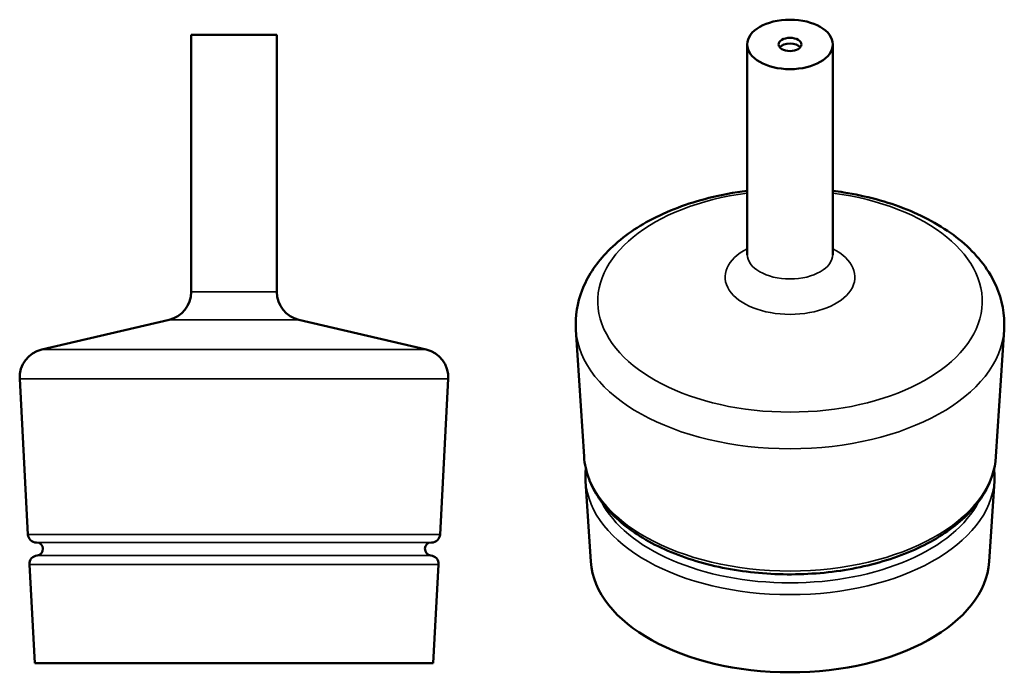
# Model space of a CAD drawing. Header units: millimetres. Extents: x 38 to 383, y 37 to 265.
import ezdxf

# ---------------------------------------------------------------- set-up
doc = ezdxf.new("R2010")
doc.units = ezdxf.units.MM
doc.layers.add('Visibile (ISO)', color=7, linetype='Continuous', lineweight=50)
doc.layers.add('Visibile sottile (ISO)', color=7, linetype='Continuous', lineweight=35)

msp = doc.modelspace()

# ---------------------------------------------------------------- linework, layer by layer
at = {"layer": 'Visibile (ISO)'}
for p, q in [((97.98, 260.02), (127.98, 260.02)), ((97.98, 260.02), (97.98, 170.02)), ((127.98, 260.02), (127.98, 170.02)), ((292.59, 256.72), (292.59, 183.24)), ((322.59, 256.72), (322.59, 183.24)), ((90.26, 160.28), (45.71, 149.87)), ((135.71, 160.28), (180.26, 149.87)), ((235.51, 112.37), (232.65, 156.8)), ((379.66, 112.37), (382.52, 156.8)), ((40.86, 85.12), (37.99, 139.61)), ((185.1, 85.12), (187.97, 139.61)), ((237.88, 75.6), (236.06, 103.82)), ((377.29, 75.6), (379.11, 103.82)), ((43.88, 82.28), (43.86, 82.28)), ((182.09, 82.28), (182.11, 82.28)), ((43.23, 40.02), (41.41, 74.63)), ((182.73, 40.02), (184.55, 74.63)), ((43.23, 40.02), (182.73, 40.02))]:
    msp.add_line(p, q, dxfattribs=at)
for centre, radius, start, end in [((87.98, 170.02), 10, 283.1516, 0), ((137.98, 170.02), 10, 180, 256.8484), ((47.98, 140.13), 10, 103.1516, 183.0097), ((177.98, 140.13), 10, 356.9903, 76.8484), ((43.86, 85.28), 3, 183.0086, 269.9962), ((182.11, 85.28), 3, 270.0038, 356.9914), ((43.88, 80.02), 2.26, 275.7992, 89.9921), ((182.09, 80.02), 2.26, 90.0079, 264.2008), ((44.41, 74.79), 3, 95.7992, 183.0097), ((181.56, 74.79), 3, 356.9903, 84.2008)]:
    msp.add_arc(centre, radius, start, end, dxfattribs=at)
for major_axis in [(-15, 0), (4, 0)]:
    msp.add_ellipse((307.59, 256.72), major_axis=major_axis, ratio=0.57735, dxfattribs=at)
for centre, major_axis, start_param, end_param in [((307.59, 254.68), (-4, 0), 3.599355, 5.825423), ((307.59, 77.09), (69.75, 0), 3.178779, 6.245999)]:
    msp.add_ellipse(centre, major_axis=major_axis, ratio=0.57735, start_param=start_param, end_param=end_param, dxfattribs=at)
for points, knots in [([(232.65, 156.8), (232.35, 161.5), (233.12, 166.25), (236.67, 175.38), (239.54, 179.71), (247.33, 188.02), (252.51, 191.84), (264.64, 198.4), (271.7, 201.06), (283.55, 204.03), (288.03, 204.87), (292.59, 205.44)], [0.330225, 0.330225, 0.330225, 0.330225, 0.587889, 0.587889, 0.863714, 0.863714, 1.185375, 1.185375, 1.527909, 1.527909, 1.724915, 1.724915, 1.724915, 1.724915]), ([(322.59, 205.44), (323.87, 205.28), (325.14, 205.1), (334.17, 203.66), (341.63, 201.66), (355.31, 196.16), (361.53, 192.66), (371.88, 184.29), (376.07, 179.44), (381.26, 169.23), (382.6, 164.02), (382.58, 158.12), (382.56, 157.46), (382.52, 156.8)], [2.151502, 2.151502, 2.151502, 2.151502, 2.20681, 2.20681, 2.546102, 2.546102, 2.888778, 2.888778, 3.223477, 3.223477, 3.510114, 3.510114, 3.546191, 3.546191, 3.546191, 3.546191]), ([(322.66, 182.76), (322.66, 182.76), (322.63, 182.84), (322.59, 183.04), (322.59, 183.14), (322.59, 183.24)], [3.2519761, 3.2519761, 3.2519761, 3.2519761, 3.4087368, 3.4087368, 3.5090046, 3.5090046, 3.5090046, 3.5090046]), ([(379.66, 112.37), (379.37, 107.92), (377.93, 103.53), (372.89, 95.12), (369.18, 91.13), (359.8, 83.96), (354.05, 80.81), (341.17, 75.74), (334.05, 73.83), (319.18, 71.44), (311.43, 70.95), (296.08, 71.43), (288.47, 72.4), (274.13, 75.7), (267.4, 78.04), (255.47, 83.9), (250.28, 87.43), (242.06, 95.38), (239.01, 99.79), (236.27, 107.05), (235.69, 109.7), (235.51, 112.37)], [3.54619, 3.54619, 3.54619, 3.54619, 3.84242, 3.84242, 4.155547, 4.155547, 4.481488, 4.481488, 4.808301, 4.808301, 5.133953, 5.133953, 5.459247, 5.459247, 5.785236, 5.785236, 6.112312, 6.112312, 6.435807, 6.435807, 6.613412, 6.613412, 6.613412, 6.613412]), ([(379.03, 108.09), (379.14, 106.98), (379.18, 105.87), (379.14, 104.44), (379.13, 104.13), (379.11, 103.82)], [3.45064486, 3.45064486, 3.45064486, 3.45064486, 3.52531942, 3.52531942, 3.5461912, 3.5461912, 3.5461912, 3.5461912])]:
    msp.add_open_spline(points, degree=3, knots=knots, dxfattribs=at)
for points in [[(292.59, 183.24), (292.59, 182.99), (292.51, 182.76), (292.51, 182.76)], [(236.06, 103.82), (235.97, 105.24), (236, 106.67), (236.14, 108.09)]]:
    msp.add_open_spline(points, degree=3, dxfattribs=at)
at = {"layer": 'Visibile sottile (ISO)'}
for p, q in [((97.98, 170.02), (127.98, 170.02)), ((90.26, 160.28), (135.71, 160.28)), ((45.71, 149.87), (180.26, 149.87)), ((37.99, 139.61), (187.97, 139.61)), ((40.86, 85.12), (185.1, 85.12)), ((43.86, 82.28), (182.11, 82.28)), ((43.88, 82.28), (182.09, 82.28)), ((44.1, 77.78), (181.86, 77.78)), ((41.41, 74.63), (184.55, 74.63))]:
    msp.add_line(p, q, dxfattribs=at)
for centre, major_axis, start_param, end_param in [((307.59, 166.79), (67.28, 0), 1.795651, 7.629127), ((307.59, 175.29), (22.72, 0), 2.291714, 7.133064), ((307.59, 183.24), (15, 0), 3.141593, 6.283185), ((307.59, 158.41), (74.99, 0), 3.178779, 6.245999), ((307.59, 113.92), (72.12, 0), 3.178779, 6.245999), ((307.59, 105.35), (71.57, 0), 3.178779, 6.245999), ((307.59, 107.92), (68.88, 0), 3.426282, 5.998496)]:
    msp.add_ellipse(centre, major_axis=major_axis, ratio=0.57735, start_param=start_param, end_param=end_param, dxfattribs=at)

doc.saveas('drawing.dxf')
